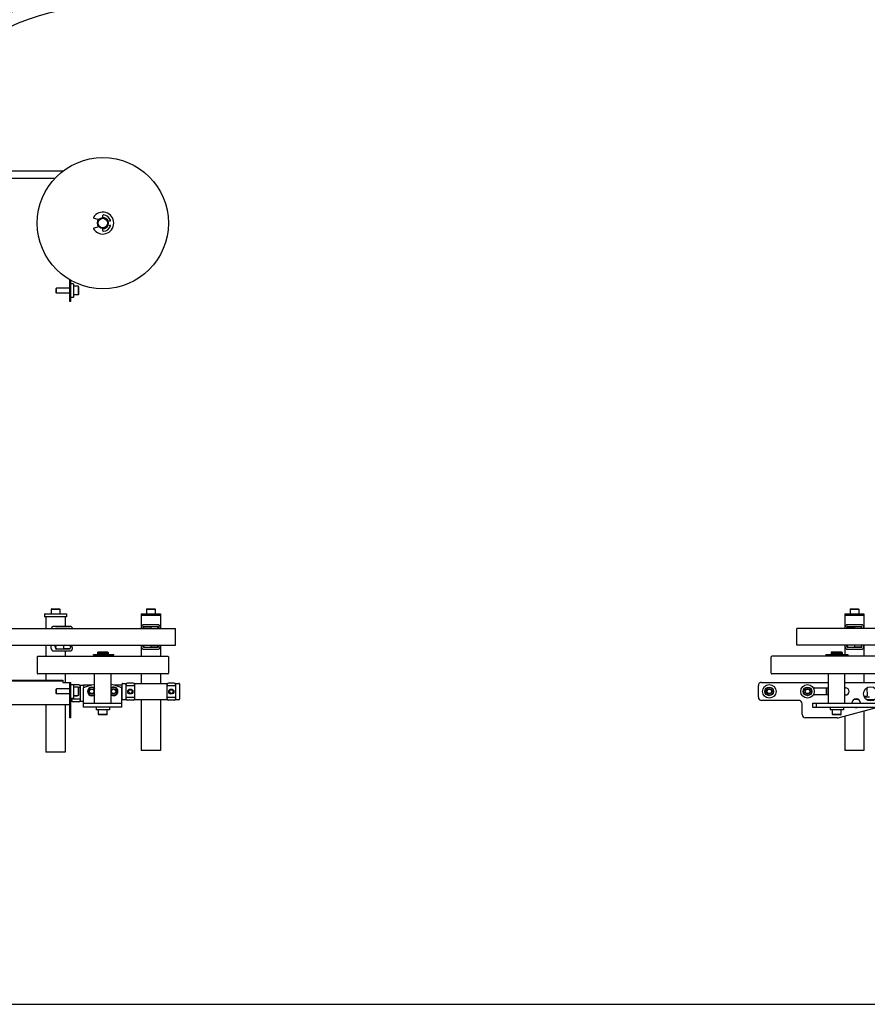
# Model space of a CAD drawing. Header units: inches. Extents: x 0 to 88, y 0 to 68.
# Tile 2 of 4: x 19.9 to 58.7, y 0 to 45. Entities that reach past the tile are written whole.
import ezdxf

# ---------------------------------------------------------------- set-up
doc = ezdxf.new("R2010")
doc.units = ezdxf.units.IN
doc.header["$LTSCALE"] = 4.84
doc.header["$MEASUREMENT"] = 0
doc.layers.get('0').update_dxf_attribs({"linetype": 'CONTINUOUS'})
for name, color, linetype in [('200830M_BL34', 7, 'CONTINUOUS'), ('206380_BL2', 7, 'CONTINUOUS'), ('206380_BL27', 7, 'CONTINUOUS'), ('206380_BL31', 7, 'CONTINUOUS'), ('206381_206381_BL7', 7, 'CONTINUOUS'), ('206383_206383_BL42', 7, 'CONTINUOUS'), ('206383_206383_BL43', 7, 'CONTINUOUS'), ('206383_206383_BL9', 7, 'CONTINUOUS'), ('206385_0_875OD_BL19', 7, 'CONTINUOUS'), ('206385_0_875OD_BL20', 7, 'CONTINUOUS'), ('206385_0_875OD_BL6', 7, 'CONTINUOUS'), ('206397_206397_BL38', 7, 'CONTINUOUS'), ('206397_206397_BL39', 7, 'CONTINUOUS'), ('206397_206397_BL52', 7, 'CONTINUOUS'), ('206685_BL26', 7, 'CONTINUOUS'), ('206685_BL28', 7, 'CONTINUOUS'), ('206685_BL29', 7, 'CONTINUOUS'), ('207125_WW_207125_08_BL16', 7, 'CONTINUOUS'), ('207138_WW_8_BL14', 7, 'CONTINUOUS'), ('234003M_BL25', 7, 'CONTINUOUS'), ('234005M_BL41', 7, 'CONTINUOUS'), ('234006_BL36', 7, 'CONTINUOUS'), ('234007M_BL49', 7, 'CONTINUOUS'), ('605279P_BL22', 7, 'CONTINUOUS'), ('605279P_BL32', 7, 'CONTINUOUS'), ('605279P_BL72', 7, 'CONTINUOUS'), ('807_2859_91760A321_BL4', 7, 'CONTINUOUS'), ('807_2859_91760A321_BL65', 7, 'CONTINUOUS'), ('807_2859_91760A321_BL66', 7, 'CONTINUOUS'), ('911_709_91090A107_BL47', 7, 'CONTINUOUS'), ('911_709_91090A107_BL5', 7, 'CONTINUOUS'), ('911_710_911_710_BL45', 7, 'CONTINUOUS'), ('915_218_BL40', 7, 'CONTINUOUS'), ('9206XXM_920614M_BL24', 7, 'CONTINUOUS'), ('9206XXM_920614M_BL3', 7, 'CONTINUOUS'), ('9206XXM_920614M_BL35', 7, 'CONTINUOUS'), ('9206XXM_920614M_BL46', 7, 'CONTINUOUS'), ('9206XXM_920614M_BL48', 7, 'CONTINUOUS'), ('9206XXM_920614M_BL8', 7, 'CONTINUOUS'), ('9206XXM_920616M_BL21', 7, 'CONTINUOUS'), ('9206XXM_920620M_BL33', 7, 'CONTINUOUS'), ('9206XXM_920620M_BL68', 7, 'CONTINUOUS')]:
    doc.layers.add(name, color=color, linetype=linetype)

# ---------------------------------------------------------------- blocks, each defined once
blk = doc.blocks.new('206380_BL2', base_point=(39.561, 31.383))
at = {"layer": '206380_BL2', "color": 7, "linetype": 'CONTINUOUS'}
for p, q in [((58.515, 14.061), (58.754, 14.063)), ((58.261, 13.943), (58.036, 13.945)), ((58.987, 13.937), (58.619, 13.94))]:
    blk.add_line(p, q, dxfattribs=at)
blk = doc.blocks.new('9206XXM_920614M_BL3', base_point=(41.032, 25.436))
at = {"layer": '9206XXM_920614M_BL3', "color": 7, "linetype": 'CONTINUOUS'}
for p, q in [((57.888, 18.093), (57.868, 18.074)), ((57.868, 18.074), (57.868, 17.857)), ((57.868, 18.074), (58.262, 18.074)), ((57.888, 18.093), (58.242, 18.093)), ((58.242, 18.093), (58.262, 18.074)), ((58.262, 18.074), (58.262, 17.857))]:
    blk.add_line(p, q, dxfattribs=at)
blk = doc.blocks.new('807_2859_91760A321_BL4', base_point=(39.136, 30.228))
at = {"layer": '807_2859_91760A321_BL4', "color": 7, "linetype": 'CONTINUOUS'}
for radius in [0.118, 0.0825]:
    blk.add_circle((26.813, 14.306), radius, dxfattribs=at)
blk = doc.blocks.new('911_709_91090A107_BL5', base_point=(34.803, 27.395))
at = {"layer": '911_709_91090A107_BL5', "color": 7, "linetype": 'CONTINUOUS'}
for p, q in [((57.627, 17.857), (57.627, 17.806)), ((57.627, 17.857), (58.502, 17.857)), ((58.502, 17.806), (57.627, 17.806)), ((58.502, 17.857), (58.502, 17.806))]:
    blk.add_line(p, q, dxfattribs=at)
blk = doc.blocks.new('206385_0_875OD_BL6', base_point=(34.803, 14.709))
at = {"layer": '206385_0_875OD_BL6', "color": 7, "linetype": 'CONTINUOUS'}
for p, q in [((57.627, 17.806), (57.627, 17.186)), ((57.627, 17.806), (58.502, 17.806)), ((58.502, 17.806), (58.502, 17.186)), ((57.627, 16.426), (57.627, 16.002)), ((58.502, 16.426), (58.502, 15.924)), ((57.627, 15.971), (57.627, 15.924)), ((58.502, 15.114), (58.502, 14.729)), ((57.627, 13.192), (57.627, 11.611)), ((58.502, 13.426), (58.502, 11.611)), ((58.502, 11.611), (57.627, 11.611))]:
    blk.add_line(p, q, dxfattribs=at)
blk = doc.blocks.new('206381_206381_BL7', base_point=(34.803, 25.442))
at = {"layer": '206381_206381_BL7', "color": 7, "linetype": 'CONTINUOUS'}
for p, q in [((58.637, 14.483), (58.643, 14.105)), ((58.628, 14.089), (58.502, 14.089))]:
    blk.add_line(p, q, dxfattribs=at)
blk.add_arc((58.628, 14.104), 0.015, 270, 1, dxfattribs=at)
blk = doc.blocks.new('9206XXM_920614M_BL8', base_point=(34.077, 24.818))
at = {"layer": '9206XXM_920614M_BL8', "color": 7, "linetype": 'CONTINUOUS'}
for p, q in [((56.789, 14.153), (56.789, 14.479)), ((56.809, 14.153), (56.809, 14.479))]:
    blk.add_line(p, q, dxfattribs=at)
blk = doc.blocks.new('206383_206383_BL9', base_point=(35.559, 26.609))
at = {"layer": '206383_206383_BL9', "color": 7, "linetype": 'CONTINUOUS'}
for p, q in [((57.637, 17.186), (57.637, 17.262)), ((57.717, 17.186), (57.717, 17.262)), ((58.387, 17.367), (57.742, 17.367)), ((57.742, 17.287), (58.387, 17.287)), ((58.412, 17.186), (58.412, 17.262)), ((58.492, 17.186), (58.492, 17.262)), ((57.637, 16.35), (57.637, 16.426)), ((57.717, 16.35), (57.717, 16.426)), ((58.387, 16.325), (57.742, 16.325)), ((57.742, 16.245), (58.387, 16.245)), ((58.412, 16.35), (58.412, 16.426)), ((58.492, 16.35), (58.492, 16.426))]:
    blk.add_line(p, q, dxfattribs=at)
for centre, radius, start, end in [((57.742, 17.262), 0.105, 90, 180), ((57.742, 17.262), 0.025, 90, 180), ((58.387, 17.262), 0.105, 0, 90), ((58.387, 17.262), 0.025, 0, 90), ((57.742, 16.35), 0.105, 180, 270), ((57.742, 16.35), 0.025, 180, 270), ((58.387, 16.35), 0.105, 270, 360), ((58.387, 16.35), 0.025, 270, 360)]:
    blk.add_arc(centre, radius, start, end, dxfattribs=at)
blk = doc.blocks.new('207138_WW_8_BL14', base_point=(40.468, 31.268))
at = {"layer": '207138_WW_8_BL14', "color": 7, "linetype": 'CONTINUOUS'}
for p, q in [((13.688, 17.186), (27.006, 17.186)), ((27.006, 16.426), (27.006, 17.186)), ((55.436, 16.426), (55.436, 17.186)), ((67.247, 17.186), (55.436, 17.186)), ((13.688, 16.426), (27.006, 16.426)), ((67.247, 16.426), (55.436, 16.426))]:
    blk.add_line(p, q, dxfattribs=at)
for radius, start, end in [(10.51, 102.3876, 125.5566), (9.92, 90, 180)]:
    blk.add_arc((23.676, 35.74), radius, start, end, dxfattribs=at)
blk = doc.blocks.new('207125_WW_207125_08_BL16', base_point=(36.524, 25.616))
at = {"layer": '207125_WW_207125_08_BL16', "color": 7, "linetype": 'CONTINUOUS'}
for p, q in [((14.048, 38.127), (21.869, 38.127)), ((21.852, 38.127), (21.852, 38.114)), ((21.481, 37.777), (13.972, 37.777)), ((22.164, 32.151), (22.164, 33.154)), ((22.212, 32.151), (22.212, 33.127)), ((22.212, 32.151), (22.164, 32.151)), ((13.762, 14.825), (21.852, 14.825)), ((21.852, 14.777), (13.762, 14.777)), ((21.852, 14.825), (21.852, 14.729)), ((21.852, 14.729), (22.212, 14.729)), ((22.164, 13.104), (22.164, 14.729)), ((22.212, 13.104), (22.212, 14.729)), ((53.67, 14.054), (53.67, 14.579)), ((53.82, 14.729), (56.884, 14.729)), ((56.257, 14.479), (56.884, 14.479)), ((57.634, 14.729), (59.646, 14.729)), ((57.634, 14.479), (57.657, 14.479)), ((56.884, 14.153), (56.257, 14.153)), ((57.657, 14.153), (57.634, 14.153)), ((22.164, 13.707), (13.449, 13.707)), ((22.212, 13.904), (22.164, 13.904)), ((55.522, 13.904), (53.82, 13.904)), ((55.672, 13.254), (55.672, 13.754)), ((57.32, 13.109), (59.134, 13.596)), ((22.212, 13.104), (22.164, 13.104)), ((57.281, 13.104), (55.822, 13.104))]:
    blk.add_line(p, q, dxfattribs=at)
blk.add_circle((58.805, 14.206), 0.325, dxfattribs=at)
for centre, radius, start, end in [((53.82, 14.579), 0.15, 90, 180), ((56.257, 14.429), 0.05, 90, 176.483), ((57.657, 14.316), 0.163, 270, 90), ((53.82, 14.054), 0.15, 180, 270), ((56.257, 14.203), 0.05, 182.5889, 270), ((58.147, 13.779), 0.2, 1.2471, 178.7518), ((55.522, 13.754), 0.15, 0, 90), ((58.147, 13.779), 0.2, 246.8819, 293.0632), ((55.822, 13.254), 0.15, 180, 270), ((57.281, 13.254), 0.15, 270, 285)]:
    blk.add_arc(centre, radius, start, end, dxfattribs=at)
blk = doc.blocks.new('206385_0_875OD_BL19', base_point=(45.481, 14.63))
at = {"layer": '206385_0_875OD_BL19', "color": 7, "linetype": 'CONTINUOUS'}
for p, q in [((21.08, 17.727), (21.08, 17.186)), ((21.955, 17.727), (21.955, 17.288)), ((21.08, 16.426), (21.08, 15.924)), ((21.955, 16.166), (21.955, 15.924)), ((21.08, 15.114), (21.08, 14.825)), ((21.955, 15.114), (21.955, 14.729)), ((21.08, 13.707), (21.08, 11.532)), ((21.955, 13.707), (21.955, 11.532)), ((21.955, 11.532), (21.08, 11.532))]:
    blk.add_line(p, q, dxfattribs=at)
blk = doc.blocks.new('206385_0_875OD_BL20', base_point=(47.66, 14.709))
at = {"layer": '206385_0_875OD_BL20', "color": 7, "linetype": 'CONTINUOUS'}
for p, q in [((25.438, 17.806), (26.313, 17.806)), ((25.438, 17.806), (25.438, 17.186)), ((26.313, 17.806), (26.313, 17.186)), ((25.438, 16.426), (25.438, 15.924)), ((26.313, 16.426), (26.313, 15.924)), ((25.438, 15.114), (25.438, 14.681)), ((26.313, 15.114), (26.313, 14.681)), ((25.438, 13.931), (25.438, 11.611)), ((26.313, 13.931), (26.313, 11.611)), ((26.313, 11.611), (25.438, 11.611))]:
    blk.add_line(p, q, dxfattribs=at)
blk = doc.blocks.new('9206XXM_920616M_BL21', base_point=(40.471, 13.357))
at = {"layer": '9206XXM_920616M_BL21', "color": 7, "linetype": 'CONTINUOUS'}
for p, q in [((23.486, 13.259), (23.486, 13.476)), ((23.879, 13.259), (23.486, 13.259)), ((23.505, 13.239), (23.486, 13.259)), ((23.86, 13.239), (23.505, 13.239)), ((23.86, 13.239), (23.879, 13.259)), ((23.879, 13.259), (23.879, 13.476)), ((57.062, 13.259), (57.062, 13.476)), ((57.082, 13.239), (57.062, 13.259)), ((57.456, 13.259), (57.062, 13.259)), ((57.436, 13.239), (57.082, 13.239)), ((57.436, 13.239), (57.456, 13.259)), ((57.456, 13.259), (57.456, 13.476))]:
    blk.add_line(p, q, dxfattribs=at)
blk = doc.blocks.new('605279P_BL22', base_point=(40.471, 13.536))
at = {"layer": '605279P_BL22', "color": 7, "linetype": 'CONTINUOUS'}
for p, q in [((23.372, 13.596), (23.372, 13.476)), ((23.992, 13.596), (23.992, 13.476)), ((56.949, 13.596), (56.949, 13.476)), ((57.569, 13.596), (57.569, 13.476)), ((23.992, 13.476), (23.372, 13.476)), ((57.569, 13.476), (56.949, 13.476))]:
    blk.add_line(p, q, dxfattribs=at)
blk = doc.blocks.new('9206XXM_920614M_BL24', base_point=(23.176, 14.34))
at = {"layer": '9206XXM_920614M_BL24', "color": 7, "linetype": 'CONTINUOUS'}
for p, q in [((23.115, 14.41), (23.229, 14.415)), ((23.229, 14.415), (23.29, 14.319)), ((23.063, 14.31), (23.115, 14.41)), ((23.124, 14.214), (23.063, 14.31)), ((23.237, 14.219), (23.124, 14.214)), ((23.29, 14.319), (23.237, 14.219))]:
    blk.add_line(p, q, dxfattribs=at)
blk.add_circle((23.176, 14.315), 0.114, dxfattribs=at)
for radius, start, end in [(0.197, 48.1621, 311.8451), (0.177, 42.1663, 317.817)]:
    blk.add_arc((23.176, 14.315), radius, start, end, dxfattribs=at)
blk = doc.blocks.new('234003M_BL25', base_point=(41.224, 24.766))
at = {"layer": '234003M_BL25', "color": 7, "linetype": 'CONTINUOUS'}
for p, q in [((23.839, 35.937), (23.839, 35.934)), ((23.839, 35.545), (23.839, 35.542)), ((22.801, 13.596), (22.801, 14.478)), ((24.551, 13.596), (24.551, 14.478)), ((59.458, 13.971), (59.458, 14.656)), ((59.646, 14.656), (59.458, 14.656)), ((59.458, 14.478), (59.646, 14.478)), ((59.646, 13.971), (59.646, 14.656)), ((22.801, 13.784), (24.551, 13.784)), ((24.551, 13.596), (22.801, 13.596)), ((56.146, 13.784), (56.146, 13.596)), ((56.146, 13.784), (59.271, 13.784)), ((56.146, 13.596), (59.271, 13.596)), ((56.324, 13.596), (56.324, 13.784))]:
    blk.add_line(p, q, dxfattribs=at)
for centre, radius, start, end in [((23.676, 12.406), 2.25, 99.4348, 112.8854), ((23.676, 12.406), 2.25, 67.1146, 80.2441), ((59.271, 13.971), 0.375, 270, 360), ((59.271, 13.971), 0.187, 270, 360)]:
    blk.add_arc(centre, radius, start, end, dxfattribs=at)
blk = doc.blocks.new('206685_BL26', base_point=(45.025, 30.055))
at = {"layer": '206685_BL26', "color": 7, "linetype": 'CONTINUOUS'}
for p, q in [((22.589, 14.613), (22.332, 14.613)), ((22.648, 14.495), (22.568, 14.495)), ((22.648, 14.554), (22.648, 13.9)), ((22.262, 13.9), (22.262, 14.007)), ((22.648, 13.959), (22.262, 13.959)), ((22.589, 13.841), (22.321, 13.841))]:
    blk.add_line(p, q, dxfattribs=at)
for centre, start, end in [((22.589, 14.554), 0, 90), ((22.321, 13.9), 180, 270), ((22.589, 13.9), 270, 360)]:
    blk.add_arc(centre, 0.0591, start, end, dxfattribs=at)
blk = doc.blocks.new('206380_BL27', base_point=(45.318, 31.383))
at = {"layer": '206380_BL27', "color": 7, "linetype": 'CONTINUOUS'}
for p, q in [((22.623, 14.602), (22.807, 14.602)), ((22.287, 13.852), (22.212, 13.852)), ((22.801, 13.852), (22.623, 13.852))]:
    blk.add_line(p, q, dxfattribs=at)
blk.add_ellipse((22.807, 14.577), major_axis=(0.0177, 0.0177), ratio=0.999924, start_param=0.074351, end_param=0.78536, dxfattribs=at)
blk = doc.blocks.new('206685_BL28', base_point=(47.204, 30.094))
at = {"layer": '206685_BL28', "color": 7, "linetype": 'CONTINUOUS'}
for p, q in [((26.62, 13.979), (26.62, 14.633)), ((27.006, 14.574), (26.62, 14.574)), ((26.947, 14.692), (26.679, 14.692)), ((27.006, 14.633), (27.006, 13.979)), ((27.006, 14.038), (26.62, 14.038)), ((26.947, 13.92), (26.679, 13.92))]:
    blk.add_line(p, q, dxfattribs=at)
for centre, start, end in [((26.679, 14.633), 90, 180), ((26.947, 14.633), 0, 90), ((26.679, 13.979), 180, 270), ((26.947, 13.979), 270, 360)]:
    blk.add_arc(centre, 0.0591, start, end, dxfattribs=at)
blk = doc.blocks.new('206685_BL29', base_point=(36.171, 30.094))
at = {"layer": '206685_BL29', "color": 7, "linetype": 'CONTINUOUS'}
for p, q in [((24.745, 13.979), (24.745, 14.633)), ((25.131, 14.574), (24.745, 14.574)), ((25.072, 14.692), (24.804, 14.692)), ((25.131, 14.633), (25.131, 13.979)), ((25.131, 14.038), (24.745, 14.038)), ((25.072, 13.92), (24.804, 13.92))]:
    blk.add_line(p, q, dxfattribs=at)
for centre, start, end in [((24.804, 14.633), 90, 180), ((25.072, 14.633), 0, 90), ((24.804, 13.979), 180, 270), ((25.072, 13.979), 270, 360)]:
    blk.add_arc(centre, 0.0591, start, end, dxfattribs=at)
blk = doc.blocks.new('206380_BL31', base_point=(47.496, 31.422))
at = {"layer": '206380_BL31', "color": 7, "linetype": 'CONTINUOUS'}
for p, q in [((24.56, 13.956), (24.56, 14.656)), ((24.585, 14.681), (24.77, 14.681)), ((25.106, 14.681), (26.645, 14.681)), ((26.981, 14.681), (27.165, 14.681)), ((27.19, 14.656), (27.19, 13.956)), ((24.77, 13.931), (24.585, 13.931)), ((26.645, 13.931), (25.106, 13.931)), ((27.165, 13.931), (26.981, 13.931))]:
    blk.add_line(p, q, dxfattribs=at)
for centre, major_axis, start_param, end_param in [((24.585, 14.656), (0.0177, -0.0177), 2.356233, 3.926953), ((27.165, 14.656), (0.0177, 0.0177), -0.78536, 0.78536), ((24.585, 13.956), (0.0177, 0.0177), -3.926953, -2.356233), ((27.165, 13.956), (0.0177, -0.0177), -0.78536, 0.78536)]:
    blk.add_ellipse(centre, major_axis=major_axis, ratio=0.999924, start_param=start_param, end_param=end_param, dxfattribs=at)
blk = doc.blocks.new('605279P_BL32', base_point=(38.346, 23.484))
at = {"layer": '605279P_BL32', "color": 7, "linetype": 'CONTINUOUS'}
for p, q in [((22.332, 32.961), (22.212, 32.961)), ((22.332, 32.961), (22.332, 32.341)), ((22.332, 32.341), (22.212, 32.341)), ((22.212, 14.627), (22.332, 14.627)), ((22.332, 14.627), (22.332, 14.007)), ((22.212, 14.007), (22.332, 14.007))]:
    blk.add_line(p, q, dxfattribs=at)
blk.add_circle((54.17, 14.317), 0.31, dxfattribs=at)
blk = doc.blocks.new('9206XXM_920620M_BL33', base_point=(37.956, 23.484))
at = {"layer": '9206XXM_920620M_BL33', "color": 7, "linetype": 'CONTINUOUS'}
for p, q in [((21.545, 32.749), (21.565, 32.769)), ((21.545, 32.553), (21.545, 32.749)), ((21.545, 32.553), (21.565, 32.533)), ((22.164, 32.769), (21.565, 32.769)), ((21.565, 32.533), (21.565, 32.769)), ((22.164, 32.533), (21.565, 32.533)), ((22.549, 32.848), (22.332, 32.848)), ((22.549, 32.454), (22.332, 32.454)), ((22.568, 32.828), (22.549, 32.848)), ((22.549, 32.848), (22.549, 32.454)), ((22.568, 32.474), (22.549, 32.454)), ((22.568, 32.828), (22.568, 32.474)), ((21.565, 14.435), (21.545, 14.415)), ((21.545, 14.218), (21.545, 14.415)), ((22.164, 14.435), (21.565, 14.435)), ((21.565, 14.199), (21.565, 14.435)), ((22.549, 14.514), (22.332, 14.514)), ((22.568, 14.494), (22.549, 14.514)), ((22.549, 14.514), (22.549, 14.12)), ((22.568, 14.494), (22.568, 14.14)), ((54.057, 14.317), (54.113, 14.415)), ((54.113, 14.415), (54.227, 14.415)), ((54.227, 14.415), (54.284, 14.317)), ((21.565, 14.199), (21.545, 14.218)), ((22.164, 14.199), (21.565, 14.199)), ((22.549, 14.12), (22.332, 14.12)), ((22.568, 14.14), (22.549, 14.12)), ((54.113, 14.218), (54.057, 14.317)), ((54.227, 14.218), (54.113, 14.218)), ((54.284, 14.317), (54.227, 14.218))]:
    blk.add_line(p, q, dxfattribs=at)
for radius in [0.197, 0.177, 0.114]:
    blk.add_circle((54.17, 14.317), radius, dxfattribs=at)
blk = doc.blocks.new('200830M_BL34', base_point=(41.433, 14.315))
at = {"layer": '200830M_BL34', "color": 7, "linetype": 'CONTINUOUS'}
for p, q in [((23.163, 14.596), (22.801, 14.596)), ((22.801, 14.596), (22.801, 14.478)), ((22.859, 14.501), (22.801, 14.501)), ((24.551, 14.596), (24.19, 14.596)), ((24.551, 14.501), (24.493, 14.501)), ((24.551, 14.596), (24.551, 14.478)), ((59.737, 14.501), (59.737, 14.128)), ((59.812, 14.501), (59.737, 14.501)), ((59.842, 14.596), (59.842, 14.501)), ((59.924, 14.596), (59.842, 14.596)), ((60.065, 14.455), (59.924, 14.596)), ((60.065, 14.174), (60.065, 14.455)), ((59.737, 14.128), (59.812, 14.128)), ((59.842, 14.128), (59.842, 14.033)), ((59.842, 14.033), (59.924, 14.033)), ((59.924, 14.033), (60.065, 14.174))]:
    blk.add_line(p, q, dxfattribs=at)
for centre, start, end in [((59.827, 14.501), 180, 360), ((59.827, 14.128), 0, 180)]:
    blk.add_arc(centre, 0.015, start, end, dxfattribs=at)
blk = doc.blocks.new('9206XXM_920614M_BL35', base_point=(45.481, 32.99))
at = {"layer": '9206XXM_920614M_BL35', "color": 7, "linetype": 'CONTINUOUS'}
for p, q in [((21.34, 18.093), (21.32, 18.074)), ((21.32, 18.074), (21.714, 18.074)), ((21.32, 18.074), (21.32, 17.857)), ((21.34, 18.093), (21.694, 18.093)), ((21.694, 18.093), (21.714, 18.074)), ((21.714, 18.074), (21.714, 17.857))]:
    blk.add_line(p, q, dxfattribs=at)
blk = doc.blocks.new('234006_BL36', base_point=(40.471, 26.927))
at = {"layer": '234006_BL36', "color": 7, "linetype": 'CONTINUOUS'}
for p, q in [((20.682, 15.894), (20.682, 15.144)), ((20.712, 15.924), (26.652, 15.924)), ((26.682, 15.894), (26.682, 15.144)), ((54.259, 15.144), (54.259, 15.894)), ((60.229, 15.924), (54.289, 15.924)), ((26.652, 15.114), (20.712, 15.114)), ((60.229, 15.114), (54.289, 15.114))]:
    blk.add_line(p, q, dxfattribs=at)
blk.add_circle((23.682, 35.74), 3, dxfattribs=at)
for centre, radius, start, end in [((23.682, 35.74), 0.253, 137.3457, 222.6477), ((23.682, 35.74), 0.253, 17.5932, 89.9985), ((23.682, 35.74), 0.253, 269.9985, 342.4038), ((20.712, 15.894), 0.03, 90, 180), ((26.652, 15.894), 0.03, 0, 90), ((54.289, 15.894), 0.03, 90, 180), ((20.712, 15.144), 0.03, 180, 270), ((26.652, 15.144), 0.03, 270, 360), ((54.289, 15.144), 0.03, 180, 270)]:
    blk.add_arc(centre, radius, start, end, dxfattribs=at)
blk = doc.blocks.new('206397_206397_BL38', base_point=(46.648, 31.199))
at = {"layer": '206397_206397_BL38', "color": 7, "linetype": 'CONTINUOUS'}
for p, q in [((25.543, 17.215), (25.543, 17.186)), ((25.592, 17.267), (25.875, 17.272)), ((26.159, 17.267), (25.875, 17.272)), ((25.875, 17.272), (25.875, 17.186)), ((26.208, 17.215), (26.208, 17.186)), ((25.543, 16.397), (25.543, 16.426)), ((25.592, 16.345), (25.875, 16.34)), ((25.875, 16.426), (25.875, 16.34)), ((26.159, 16.345), (25.875, 16.34)), ((26.208, 16.397), (26.208, 16.426))]:
    blk.add_line(p, q, dxfattribs=at)
for points in [[(25.592, 17.267), (25.589, 17.267), (25.583, 17.266), (25.578, 17.265), (25.573, 17.263), (25.568, 17.26), (25.563, 17.257), (25.559, 17.253), (25.555, 17.249), (25.551, 17.244), (25.548, 17.239), (25.546, 17.233), (25.544, 17.227), (25.543, 17.221), (25.543, 17.215)], [(26.208, 17.215), (26.207, 17.221), (26.206, 17.227), (26.204, 17.233), (26.202, 17.239), (26.199, 17.244), (26.195, 17.249), (26.191, 17.253), (26.187, 17.257), (26.182, 17.26), (26.177, 17.263), (26.172, 17.265), (26.167, 17.266), (26.162, 17.267), (26.159, 17.267)], [(25.543, 16.397), (25.543, 16.391), (25.544, 16.385), (25.546, 16.379), (25.548, 16.373), (25.551, 16.368), (25.555, 16.363), (25.559, 16.359), (25.563, 16.355), (25.568, 16.352), (25.573, 16.35), (25.578, 16.348), (25.583, 16.346), (25.589, 16.346), (25.592, 16.345)], [(26.159, 16.345), (26.162, 16.346), (26.167, 16.346), (26.172, 16.348), (26.177, 16.35), (26.182, 16.352), (26.187, 16.355), (26.191, 16.359), (26.195, 16.363), (26.199, 16.368), (26.202, 16.373), (26.204, 16.379), (26.206, 16.385), (26.207, 16.391), (26.208, 16.397)]]:
    blk.add_lwpolyline(points, dxfattribs=at)
blk = doc.blocks.new('206397_206397_BL39', base_point=(44.55, 31.118))
at = {"layer": '206397_206397_BL39', "color": 7, "linetype": 'CONTINUOUS'}
for p, q in [((21.593, 17.188), (21.873, 17.193)), ((21.593, 17.188), (21.593, 17.188)), ((21.873, 17.193), (21.873, 17.193)), ((22.152, 17.188), (21.873, 17.193)), ((22.152, 17.188), (22.152, 17.188)), ((21.526, 16.303), (21.566, 16.275)), ((21.566, 16.275), (21.566, 16.275)), ((21.583, 16.422), (21.787, 16.426)), ((21.593, 16.266), (21.873, 16.261)), ((21.593, 16.266), (21.593, 16.266)), ((22.152, 16.266), (21.873, 16.261)), ((21.873, 16.261), (21.873, 16.261)), ((22.141, 16.422), (21.937, 16.426)), ((22.152, 16.266), (22.152, 16.266)), ((22.198, 16.312), (22.198, 16.312))]:
    blk.add_line(p, q, dxfattribs=at)
for points in [[(21.593, 17.188), (21.591, 17.188), (21.586, 17.187), (21.583, 17.186)], [(22.162, 17.186), (22.162, 17.187), (22.158, 17.187), (22.154, 17.188), (22.152, 17.188)], [(21.566, 16.275), (21.567, 16.275), (21.571, 16.272), (21.576, 16.27), (21.581, 16.268), (21.586, 16.267), (21.591, 16.267), (21.593, 16.266)], [(22.152, 16.266), (22.154, 16.266), (22.159, 16.267), (22.163, 16.268), (22.167, 16.269), (22.171, 16.271), (22.175, 16.273), (22.179, 16.276), (22.182, 16.278), (22.185, 16.281), (22.187, 16.284), (22.189, 16.287), (22.191, 16.29), (22.193, 16.293), (22.194, 16.296), (22.195, 16.299), (22.196, 16.302), (22.197, 16.305), (22.197, 16.308), (22.198, 16.311), (22.198, 16.312)]]:
    blk.add_lwpolyline(points, dxfattribs=at)
for centre, radius, start, end in [((21.876, 16.434), 0.108, 184.5164, 184.6904), ((22.309, 16.435), 0.217, 182.4676, 183.1917), ((21.895, 16.327), 0.303, 357.1851, 0.0061)]:
    blk.add_arc(centre, radius, start, end, dxfattribs=at)
for points, knots in [([(21.873, 17.193), (21.873, 17.193), (21.873, 17.193), (21.874, 17.192), (21.874, 17.192), (21.874, 17.191), (21.875, 17.19), (21.875, 17.189), (21.875, 17.188), (21.876, 17.187), (21.876, 17.187)], [0, 0, 0, 0, 0.059827, 0.131211, 0.220839, 0.331776, 0.465279, 0.621471, 0.799943, 1, 1, 1, 1]), ([(21.526, 16.339), (21.527, 16.344), (21.527, 16.351), (21.528, 16.361), (21.529, 16.367), (21.53, 16.373), (21.532, 16.38), (21.534, 16.386), (21.536, 16.392), (21.54, 16.398), (21.544, 16.403), (21.549, 16.409), (21.555, 16.413), (21.561, 16.417), (21.568, 16.42), (21.576, 16.422), (21.581, 16.422), (21.583, 16.422)], [0, 0, 0, 0, 0.129651, 0.190782, 0.249254, 0.305654, 0.361102, 0.417348, 0.475884, 0.53727, 0.601003, 0.666241, 0.732355, 0.798959, 0.865841, 0.93289, 1, 1, 1, 1]), ([(21.527, 16.334), (21.527, 16.334), (21.526, 16.336), (21.526, 16.338), (21.526, 16.339)], [0, 0, 0, 0, 0.253302, 1, 1, 1, 1]), ([(21.865, 16.426), (21.866, 16.425), (21.867, 16.424), (21.868, 16.421), (21.869, 16.418), (21.871, 16.414), (21.872, 16.409), (21.873, 16.404), (21.874, 16.398), (21.876, 16.389), (21.877, 16.377), (21.879, 16.361), (21.879, 16.345), (21.88, 16.333), (21.88, 16.327)], [0, 0, 0, 0, 0.023191, 0.052326, 0.087762, 0.129535, 0.177511, 0.231449, 0.29101, 0.355807, 0.499228, 0.657569, 0.826193, 1, 1, 1, 1]), ([(21.877, 16.276), (21.877, 16.275), (21.877, 16.273), (21.876, 16.27), (21.876, 16.268), (21.875, 16.266), (21.875, 16.265), (21.875, 16.264), (21.874, 16.263), (21.874, 16.262), (21.873, 16.261), (21.873, 16.261)], [0, 0, 0, 0, 0.20349, 0.388543, 0.551948, 0.69153, 0.751882, 0.805764, 0.853114, 0.893994, 1, 1, 1, 1]), ([(21.88, 16.327), (21.88, 16.318), (21.879, 16.305), (21.878, 16.288), (21.877, 16.28), (21.877, 16.276)], [0, 0, 0, 0, 0.517836, 0.765562, 1, 1, 1, 1]), ([(22.141, 16.422), (22.144, 16.422), (22.15, 16.422), (22.158, 16.419), (22.165, 16.416), (22.172, 16.412), (22.178, 16.406), (22.183, 16.4), (22.187, 16.393), (22.191, 16.385), (22.194, 16.376), (22.195, 16.366), (22.196, 16.359), (22.197, 16.352), (22.198, 16.341), (22.198, 16.333), (22.198, 16.327)], [0, 0, 0, 0, 0.066616, 0.133156, 0.199512, 0.26551, 0.330817, 0.394832, 0.456658, 0.51544, 0.626502, 0.682581, 0.741093, 0.802478, 0.866598, 1, 1, 1, 1])]:
    blk.add_open_spline(points, degree=3, knots=knots, dxfattribs=at)
blk = doc.blocks.new('915_218_BL40', base_point=(40.506, 26.043))
at = {"layer": '915_218_BL40', "color": 7, "linetype": 'CONTINUOUS'}
for p, q in [((23.682, 35.99), (23.682, 36.089)), ((23.273, 35.965), (23.5, 35.91)), ((24.015, 35.845), (23.921, 35.815)), ((23.921, 35.664), (24.015, 35.634)), ((23.5, 35.569), (23.273, 35.514)), ((23.682, 35.391), (23.682, 35.49)), ((23.254, 16.002), (24.182, 16.002)), ((23.254, 15.971), (23.254, 16.002)), ((24.182, 15.971), (23.254, 15.971)), ((24.182, 15.971), (24.182, 16.002)), ((56.759, 16.002), (56.759, 15.971)), ((56.759, 16.002), (57.759, 16.002)), ((57.759, 15.971), (56.759, 15.971)), ((57.759, 16.002), (57.759, 15.971))]:
    blk.add_line(p, q, dxfattribs=at)
for centre, radius, start, end in [((23.682, 35.74), 0.5, 211.7569, 148.2431), ((23.707, 36.089), 0.025, 85.904, 180), ((23.682, 35.74), 0.375, 21.7033, 85.904), ((23.279, 35.99), 0.025, 148.2431, 256.2762), ((23.682, 35.74), 0.375, 274.096, 338.2967), ((24.008, 35.869), 0.025, 287.6073, 21.7033), ((24.008, 35.61), 0.025, 338.2967, 72.3927), ((23.279, 35.49), 0.025, 103.7238, 211.7569), ((23.707, 35.391), 0.025, 180, 274.096)]:
    blk.add_arc(centre, radius, start, end, dxfattribs=at)
blk = doc.blocks.new('234005M_BL41', base_point=(40.471, 25.957))
at = {"layer": '234005M_BL41', "color": 7, "linetype": 'CONTINUOUS'}
for p, q in [((23.464, 16.128), (23.432, 16.096)), ((23.432, 16.096), (23.932, 16.096)), ((23.432, 16.096), (23.432, 16.017)), ((23.932, 16.017), (23.432, 16.017)), ((23.432, 15.971), (23.432, 15.924)), ((23.464, 16.128), (23.901, 16.128)), ((23.484, 16.017), (23.484, 16.002)), ((23.88, 16.017), (23.88, 16.002)), ((23.901, 16.128), (23.932, 16.096)), ((23.932, 16.096), (23.932, 16.017)), ((23.932, 15.971), (23.932, 15.924)), ((57.04, 16.128), (57.009, 16.096)), ((57.009, 16.096), (57.009, 16.017)), ((57.009, 16.096), (57.509, 16.096)), ((57.509, 16.017), (57.009, 16.017)), ((57.009, 15.971), (57.009, 15.924)), ((57.04, 16.128), (57.478, 16.128)), ((57.061, 16.017), (57.061, 16.002)), ((57.457, 16.017), (57.457, 16.002)), ((57.509, 16.096), (57.478, 16.128)), ((57.509, 16.096), (57.509, 16.017)), ((57.509, 15.971), (57.509, 15.924))]:
    blk.add_line(p, q, dxfattribs=at)
for radius in [0.25, 0.219]:
    blk.add_circle((23.682, 35.74), radius, dxfattribs=at)
blk = doc.blocks.new('206383_206383_BL42', base_point=(44.787, 31.449))
at = {"layer": '206383_206383_BL42', "color": 7, "linetype": 'CONTINUOUS'}
for p, q in [((22.185, 17.288), (21.428, 17.288)), ((21.55, 17.208), (22.185, 17.208)), ((21.324, 16.271), (21.324, 16.426)), ((21.496, 16.426), (21.496, 16.387)), ((21.497, 16.348), (21.519, 16.322)), ((21.499, 16.345), (21.498, 16.349)), ((21.526, 16.271), (21.526, 16.303)), ((22.185, 16.246), (21.55, 16.246)), ((22.259, 16.387), (22.259, 16.426)), ((22.282, 16.322), (22.26, 16.348)), ((22.262, 16.349), (22.262, 16.345)), ((22.289, 16.271), (22.289, 16.303)), ((21.428, 16.166), (22.185, 16.166))]:
    blk.add_line(p, q, dxfattribs=at)
for centre in [(21.496, 16.303), (22.259, 16.303)]:
    blk.add_arc(centre, 0.03, 0.0001, 40.4809, dxfattribs=at)
for points, knots in [([(21.428, 17.288), (21.421, 17.288), (21.408, 17.287), (21.388, 17.281), (21.371, 17.272), (21.355, 17.259), (21.342, 17.244), (21.332, 17.226), (21.326, 17.207), (21.324, 17.193), (21.324, 17.186)], [0, 0, 0, 0, 0.124532, 0.249135, 0.373863, 0.498762, 0.623844, 0.749104, 0.874493, 1, 1, 1, 1]), ([(21.55, 17.208), (21.549, 17.208), (21.546, 17.208), (21.542, 17.207), (21.538, 17.205), (21.534, 17.202), (21.531, 17.199), (21.529, 17.195), (21.527, 17.191), (21.526, 17.188), (21.526, 17.186)], [0, 0, 0, 0, 0.120659, 0.24216, 0.364618, 0.488612, 0.614293, 0.741585, 0.870255, 1, 1, 1, 1]), ([(22.289, 17.186), (22.289, 17.193), (22.287, 17.207), (22.281, 17.226), (22.271, 17.244), (22.258, 17.259), (22.242, 17.272), (22.225, 17.281), (22.205, 17.287), (22.192, 17.288), (22.185, 17.288)], [0, 0, 0, 0, 0.125507, 0.250897, 0.376156, 0.501238, 0.626136, 0.750865, 0.875468, 1, 1, 1, 1]), ([(21.324, 16.271), (21.324, 16.264), (21.325, 16.251), (21.331, 16.231), (21.341, 16.213), (21.354, 16.197), (21.37, 16.183), (21.388, 16.174), (21.407, 16.168), (21.421, 16.166), (21.428, 16.166)], [0, 0, 0, 0, 0.125477, 0.250881, 0.376149, 0.501242, 0.626146, 0.750876, 0.875474, 1, 1, 1, 1]), ([(21.498, 16.349), (21.498, 16.351), (21.498, 16.353), (21.497, 16.359), (21.496, 16.366), (21.496, 16.377), (21.496, 16.384), (21.496, 16.387)], [0, 0, 0, 0, 0.093438, 0.200212, 0.444053, 0.715382, 1, 1, 1, 1]), ([(21.526, 16.271), (21.526, 16.269), (21.526, 16.266), (21.528, 16.261), (21.53, 16.257), (21.533, 16.253), (21.537, 16.25), (21.541, 16.248), (21.545, 16.246), (21.549, 16.246), (21.55, 16.246)], [0, 0, 0, 0, 0.129534, 0.258469, 0.386057, 0.512008, 0.636125, 0.758493, 0.879695, 1, 1, 1, 1]), ([(22.185, 16.166), (22.192, 16.166), (22.206, 16.168), (22.225, 16.174), (22.243, 16.183), (22.259, 16.197), (22.272, 16.213), (22.282, 16.231), (22.288, 16.251), (22.289, 16.264), (22.289, 16.271)], [0, 0, 0, 0, 0.124526, 0.249123, 0.373854, 0.498758, 0.623851, 0.74912, 0.874523, 1, 1, 1, 1]), ([(22.259, 16.387), (22.259, 16.384), (22.259, 16.377), (22.259, 16.366), (22.26, 16.358), (22.261, 16.353), (22.261, 16.35), (22.262, 16.349)], [0, 0, 0, 0, 0.28553, 0.557437, 0.801136, 0.907433, 1, 1, 1, 1])]:
    blk.add_open_spline(points, degree=3, knots=knots, dxfattribs=at)
blk = doc.blocks.new('206383_206383_BL43', base_point=(46.903, 31.543))
at = {"layer": '206383_206383_BL43', "color": 7, "linetype": 'CONTINUOUS'}
for p, q in [((25.448, 17.186), (25.448, 17.262)), ((25.528, 17.186), (25.528, 17.262)), ((26.198, 17.367), (25.553, 17.367)), ((25.553, 17.287), (26.198, 17.287)), ((26.223, 17.186), (26.223, 17.262)), ((26.303, 17.186), (26.303, 17.262)), ((25.448, 16.35), (25.448, 16.426)), ((25.528, 16.35), (25.528, 16.426)), ((26.198, 16.325), (25.553, 16.325)), ((25.553, 16.245), (26.198, 16.245)), ((26.223, 16.35), (26.223, 16.426)), ((26.303, 16.35), (26.303, 16.426))]:
    blk.add_line(p, q, dxfattribs=at)
for centre, radius, start, end in [((25.553, 17.262), 0.105, 90, 180), ((25.553, 17.262), 0.025, 90, 180), ((26.198, 17.262), 0.105, 0, 90), ((26.198, 17.262), 0.025, 0, 90), ((25.553, 16.35), 0.105, 180, 270), ((25.553, 16.35), 0.025, 180, 270), ((26.198, 16.35), 0.105, 270, 360), ((26.198, 16.35), 0.025, 270, 360)]:
    blk.add_arc(centre, radius, start, end, dxfattribs=at)
blk = doc.blocks.new('911_710_911_710_BL45', base_point=(45.481, 33.077))
at = {"layer": '911_710_911_710_BL45', "color": 7, "linetype": 'CONTINUOUS'}
for p, q in [((21.017, 17.857), (22.017, 17.857)), ((21.017, 17.857), (21.017, 17.727)), ((22.017, 17.727), (21.017, 17.727)), ((22.017, 17.857), (22.017, 17.727))]:
    blk.add_line(p, q, dxfattribs=at)
blk = doc.blocks.new('9206XXM_920614M_BL46', base_point=(41.897, 14.315))
at = {"layer": '9206XXM_920614M_BL46', "color": 7, "linetype": 'CONTINUOUS'}
for p, q in [((24.086, 14.384), (24.191, 14.427)), ((24.191, 14.427), (24.281, 14.358)), ((59.222, 14.492), (59.242, 14.511)), ((59.222, 14.137), (59.222, 14.492)), ((59.242, 14.118), (59.242, 14.511)), ((59.242, 14.511), (59.458, 14.511)), ((59.646, 14.433), (59.737, 14.433)), ((24.071, 14.271), (24.086, 14.384)), ((24.161, 14.202), (24.071, 14.271)), ((24.266, 14.245), (24.161, 14.202)), ((24.281, 14.358), (24.266, 14.245)), ((59.222, 14.137), (59.242, 14.118)), ((59.242, 14.118), (59.458, 14.118)), ((59.646, 14.196), (59.737, 14.196))]:
    blk.add_line(p, q, dxfattribs=at)
blk.add_circle((24.176, 14.315), 0.114, dxfattribs=at)
for radius, start, end in [(0.197, 232.8711, 127.1282), (0.177, 227.8768, 132.1223)]:
    blk.add_arc((24.176, 14.315), radius, start, end, dxfattribs=at)
blk = doc.blocks.new('911_709_91090A107_BL47', base_point=(47.66, 33.084))
at = {"layer": '911_709_91090A107_BL47', "color": 7, "linetype": 'CONTINUOUS'}
for p, q in [((25.438, 17.857), (26.313, 17.857)), ((25.438, 17.857), (25.438, 17.806)), ((26.313, 17.806), (25.438, 17.806)), ((26.313, 17.857), (26.313, 17.806))]:
    blk.add_line(p, q, dxfattribs=at)
blk = doc.blocks.new('9206XXM_920614M_BL48', base_point=(47.66, 32.99))
at = {"layer": '9206XXM_920614M_BL48', "color": 7, "linetype": 'CONTINUOUS'}
for p, q in [((25.698, 18.093), (25.678, 18.074)), ((25.678, 18.074), (26.072, 18.074)), ((25.678, 18.074), (25.678, 17.857)), ((25.698, 18.093), (26.052, 18.093)), ((26.052, 18.093), (26.072, 18.074)), ((26.072, 18.074), (26.072, 17.857))]:
    blk.add_line(p, q, dxfattribs=at)
blk = doc.blocks.new('234007M_BL49', base_point=(40.471, 14.449))
at = {"layer": '234007M_BL49', "color": 7, "linetype": 'CONTINUOUS'}
for p, q in [((23.307, 13.784), (23.307, 15.114)), ((24.057, 13.784), (24.057, 15.114)), ((56.884, 13.784), (56.884, 15.114)), ((57.634, 13.784), (57.634, 15.114))]:
    blk.add_line(p, q, dxfattribs=at)
blk = doc.blocks.new('206397_206397_BL52', base_point=(35.886, 26.609))
at = {"layer": '206397_206397_BL52', "color": 7, "linetype": 'CONTINUOUS'}
for p, q in [((57.732, 17.215), (57.732, 17.186)), ((57.781, 17.267), (58.065, 17.272)), ((58.065, 17.272), (58.065, 17.186)), ((58.348, 17.267), (58.065, 17.272)), ((58.397, 17.215), (58.397, 17.186)), ((57.732, 16.397), (57.732, 16.426)), ((57.781, 16.345), (58.065, 16.34)), ((58.065, 16.426), (58.065, 16.34)), ((58.348, 16.345), (58.065, 16.34)), ((58.397, 16.397), (58.397, 16.426))]:
    blk.add_line(p, q, dxfattribs=at)
for points in [[(57.781, 17.267), (57.778, 17.267), (57.773, 17.266), (57.768, 17.265), (57.763, 17.263), (57.758, 17.26), (57.753, 17.257), (57.749, 17.253), (57.745, 17.249), (57.741, 17.244), (57.738, 17.239), (57.735, 17.233), (57.734, 17.227), (57.733, 17.221), (57.732, 17.215)], [(58.397, 17.215), (58.397, 17.221), (58.396, 17.227), (58.394, 17.233), (58.392, 17.239), (58.389, 17.244), (58.385, 17.249), (58.381, 17.253), (58.377, 17.257), (58.372, 17.26), (58.367, 17.263), (58.362, 17.265), (58.357, 17.266), (58.351, 17.267), (58.348, 17.267)], [(57.732, 16.397), (57.733, 16.391), (57.734, 16.385), (57.735, 16.379), (57.738, 16.373), (57.741, 16.368), (57.745, 16.363), (57.749, 16.359), (57.753, 16.355), (57.758, 16.352), (57.763, 16.35), (57.768, 16.348), (57.773, 16.346), (57.778, 16.346), (57.781, 16.345)], [(58.348, 16.345), (58.351, 16.346), (58.357, 16.346), (58.362, 16.348), (58.367, 16.35), (58.372, 16.352), (58.377, 16.355), (58.381, 16.359), (58.385, 16.363), (58.389, 16.368), (58.392, 16.373), (58.394, 16.379), (58.396, 16.385), (58.397, 16.391), (58.397, 16.397)]]:
    blk.add_lwpolyline(points, dxfattribs=at)
blk = doc.blocks.new('807_2859_91760A321_BL65', base_point=(45.101, 30.228))
at = {"layer": '807_2859_91760A321_BL65', "color": 7, "linetype": 'CONTINUOUS'}
for start, end in [(245.3449, 294.6459), (344.4732, 15.55)]:
    blk.add_arc((22.455, 14.227), 0.118, start, end, dxfattribs=at)
blk = doc.blocks.new('807_2859_91760A321_BL66', base_point=(24.938, 30.267))
at = {"layer": '807_2859_91760A321_BL66', "color": 7, "linetype": 'CONTINUOUS'}
for p, q in [((24.82, 46.346), (24.82, 46.268)), ((25.056, 46.346), (25.056, 46.268))]:
    blk.add_line(p, q, dxfattribs=at)
for radius in [0.118, 0.0825]:
    blk.add_circle((24.938, 14.306), radius, dxfattribs=at)
blk = doc.blocks.new('9206XXM_920620M_BL68', base_point=(55.92, 14.317))
at = {"layer": '9206XXM_920620M_BL68', "color": 7, "linetype": 'CONTINUOUS'}
for p, q in [((55.807, 14.317), (55.863, 14.415)), ((55.863, 14.415), (55.977, 14.415)), ((55.977, 14.415), (56.034, 14.317)), ((55.863, 14.218), (55.807, 14.317)), ((55.977, 14.218), (55.863, 14.218)), ((56.034, 14.317), (55.977, 14.218))]:
    blk.add_line(p, q, dxfattribs=at)
for radius in [0.197, 0.177, 0.114]:
    blk.add_circle((55.92, 14.317), radius, dxfattribs=at)
blk = doc.blocks.new('605279P_BL72', base_point=(55.92, 14.317))
at = {"layer": '605279P_BL72', "color": 7, "linetype": 'CONTINUOUS'}
blk.add_circle((55.92, 14.317), 0.31, dxfattribs=at)

msp = doc.modelspace()

# ---------------------------------------------------------------- linework, layer by layer
at = {"color": 7, "linetype": 'CONTINUOUS'}
msp.add_line((0, 0), (88, 0), dxfattribs=at)

# ---------------------------------------------------------------- block references
at = {"layer": '200830M_BL34'}
msp.add_blockref('200830M_BL34', (41.433, 14.315), dxfattribs=at)
at = {"layer": '206380_BL2'}
msp.add_blockref('206380_BL2', (39.561, 31.383), dxfattribs=at)
at = {"layer": '206380_BL27'}
msp.add_blockref('206380_BL27', (45.318, 31.383), dxfattribs=at)
at = {"layer": '206380_BL31'}
msp.add_blockref('206380_BL31', (47.496, 31.422), dxfattribs=at)
at = {"layer": '206381_206381_BL7'}
msp.add_blockref('206381_206381_BL7', (34.803, 25.442), dxfattribs=at)
at = {"layer": '206383_206383_BL42'}
msp.add_blockref('206383_206383_BL42', (44.787, 31.449), dxfattribs=at)
at = {"layer": '206383_206383_BL43'}
msp.add_blockref('206383_206383_BL43', (46.903, 31.543), dxfattribs=at)
at = {"layer": '206383_206383_BL9'}
msp.add_blockref('206383_206383_BL9', (35.559, 26.609), dxfattribs=at)
at = {"layer": '206385_0_875OD_BL19'}
msp.add_blockref('206385_0_875OD_BL19', (45.481, 14.63), dxfattribs=at)
at = {"layer": '206385_0_875OD_BL20'}
msp.add_blockref('206385_0_875OD_BL20', (47.66, 14.709), dxfattribs=at)
at = {"layer": '206385_0_875OD_BL6'}
msp.add_blockref('206385_0_875OD_BL6', (34.803, 14.709), dxfattribs=at)
at = {"layer": '206397_206397_BL38'}
msp.add_blockref('206397_206397_BL38', (46.648, 31.199), dxfattribs=at)
at = {"layer": '206397_206397_BL39'}
msp.add_blockref('206397_206397_BL39', (44.55, 31.118), dxfattribs=at)
at = {"layer": '206397_206397_BL52'}
msp.add_blockref('206397_206397_BL52', (35.886, 26.609), dxfattribs=at)
at = {"layer": '206685_BL26'}
msp.add_blockref('206685_BL26', (45.025, 30.055), dxfattribs=at)
at = {"layer": '206685_BL28'}
msp.add_blockref('206685_BL28', (47.204, 30.094), dxfattribs=at)
at = {"layer": '206685_BL29'}
msp.add_blockref('206685_BL29', (36.171, 30.094), dxfattribs=at)
at = {"layer": '207125_WW_207125_08_BL16'}
msp.add_blockref('207125_WW_207125_08_BL16', (36.524, 25.616), dxfattribs=at)
at = {"layer": '207138_WW_8_BL14'}
msp.add_blockref('207138_WW_8_BL14', (40.468, 31.268), dxfattribs=at)
at = {"layer": '234003M_BL25'}
msp.add_blockref('234003M_BL25', (41.224, 24.766), dxfattribs=at)
at = {"layer": '234005M_BL41'}
msp.add_blockref('234005M_BL41', (40.471, 25.957), dxfattribs=at)
at = {"layer": '234006_BL36'}
msp.add_blockref('234006_BL36', (40.471, 26.927), dxfattribs=at)
at = {"layer": '234007M_BL49'}
msp.add_blockref('234007M_BL49', (40.471, 14.449), dxfattribs=at)
at = {"layer": '605279P_BL22'}
msp.add_blockref('605279P_BL22', (40.471, 13.536), dxfattribs=at)
at = {"layer": '605279P_BL32'}
msp.add_blockref('605279P_BL32', (38.346, 23.484), dxfattribs=at)
at = {"layer": '605279P_BL72'}
msp.add_blockref('605279P_BL72', (55.92, 14.317), dxfattribs=at)
at = {"layer": '807_2859_91760A321_BL4'}
msp.add_blockref('807_2859_91760A321_BL4', (39.136, 30.228), dxfattribs=at)
at = {"layer": '807_2859_91760A321_BL65'}
msp.add_blockref('807_2859_91760A321_BL65', (45.101, 30.228), dxfattribs=at)
at = {"layer": '807_2859_91760A321_BL66'}
msp.add_blockref('807_2859_91760A321_BL66', (24.938, 30.267), dxfattribs=at)
at = {"layer": '911_709_91090A107_BL47'}
msp.add_blockref('911_709_91090A107_BL47', (47.66, 33.084), dxfattribs=at)
at = {"layer": '911_709_91090A107_BL5'}
msp.add_blockref('911_709_91090A107_BL5', (34.803, 27.395), dxfattribs=at)
at = {"layer": '911_710_911_710_BL45'}
msp.add_blockref('911_710_911_710_BL45', (45.481, 33.077), dxfattribs=at)
at = {"layer": '915_218_BL40'}
msp.add_blockref('915_218_BL40', (40.506, 26.043), dxfattribs=at)
at = {"layer": '9206XXM_920614M_BL24'}
msp.add_blockref('9206XXM_920614M_BL24', (23.176, 14.34), dxfattribs=at)
at = {"layer": '9206XXM_920614M_BL3'}
msp.add_blockref('9206XXM_920614M_BL3', (41.032, 25.436), dxfattribs=at)
at = {"layer": '9206XXM_920614M_BL35'}
msp.add_blockref('9206XXM_920614M_BL35', (45.481, 32.99), dxfattribs=at)
at = {"layer": '9206XXM_920614M_BL46'}
msp.add_blockref('9206XXM_920614M_BL46', (41.897, 14.315), dxfattribs=at)
at = {"layer": '9206XXM_920614M_BL48'}
msp.add_blockref('9206XXM_920614M_BL48', (47.66, 32.99), dxfattribs=at)
at = {"layer": '9206XXM_920614M_BL8'}
msp.add_blockref('9206XXM_920614M_BL8', (34.077, 24.818), dxfattribs=at)
at = {"layer": '9206XXM_920616M_BL21'}
msp.add_blockref('9206XXM_920616M_BL21', (40.471, 13.357), dxfattribs=at)
at = {"layer": '9206XXM_920620M_BL33'}
msp.add_blockref('9206XXM_920620M_BL33', (37.956, 23.484), dxfattribs=at)
at = {"layer": '9206XXM_920620M_BL68'}
msp.add_blockref('9206XXM_920620M_BL68', (55.92, 14.317), dxfattribs=at)

doc.saveas('drawing.dxf')
